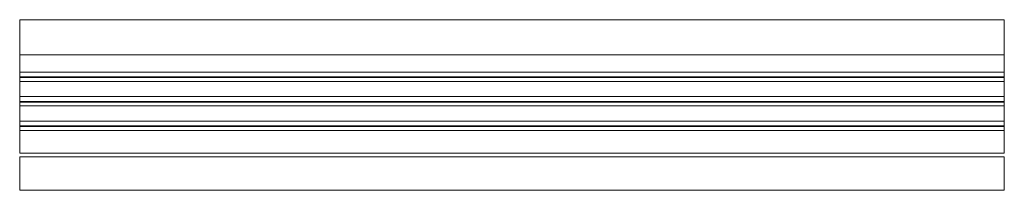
# Model space of a CAD drawing. Header units: millimetres. Extents: x -251 to 251, y -87 to 0.
import ezdxf

# ---------------------------------------------------------------- set-up
doc = ezdxf.new("R2010")
doc.units = ezdxf.units.MM

# ---------------------------------------------------------------- blocks, each defined once
blk = doc.blocks.new('RSen_56_ME_FB_SOg - strada - SH_jaga - standard-278600-3D view')
at = {"lineweight": 18}
mesh = blk.add_polyface(dxfattribs=at)
corners = [(251, 43.5, 200), (-251, 43.5, 200), (-251, 25.5, 200), (251, 25.5, 200), (-251, -43.5, 200), (251, -43.5, 200), (251, -26.5, 200), (-251, -26.5, 200)]
mesh.append_faces([[corners[k] for k in face] for face in [(3, 0, 1, 2), (4, 5, 6, 7)]])
mesh = blk.add_polyface(dxfattribs=at)
corners = [(251, -43.5), (-251, -43.5), (-251, -26.5), (251, -26.5), (-251, 43.5), (251, 43.5), (251, -24.5), (-251, -24.5)]
mesh.append_faces([[corners[k] for k in face] for face in [(0, 1, 2, 3), (7, 4, 5, 6)]])
mesh = blk.add_polyface(dxfattribs=at)
corners = [(-251, 43.5, 200), (251, 43.5, 200), (251, 43.5, 183), (-251, 43.5, 183), (251, 43.5), (-251, 43.5), (-251, 43.5, 181), (251, 43.5, 181)]
mesh.append_faces([[corners[k] for k in face] for face in [(3, 0, 1, 2), (5, 6, 7, 4)]])
mesh = blk.add_polyface(dxfattribs=at)
corners = [(-251, 25.5, 200), (-251, 43.5, 200), (-251, 43.5, 183), (-251, 25.5, 183), (-251, 43.5), (-251, -24.5), (-251, -24.5, 181), (-251, 43.5, 181), (-251, -43.5), (-251, -43.5, 200), (-251, -26.5, 200), (-251, -26.5)]
mesh.append_faces([[corners[k] for k in face] for face in [(3, 0, 1, 2), (6, 7, 4, 5), (9, 10, 11, 8)]])
mesh = blk.add_polyface(dxfattribs=at)
corners = [(-251, 25.5, 183), (-251, 43.5, 183), (251, 43.5, 183), (251, 25.5, 183)]
mesh.append_faces([[corners[k] for k in face] for face in [(0, 1, 2, 3)]])
mesh = blk.add_polyface(dxfattribs=at)
corners = [(251, -24.5, 181), (251, 43.5, 181), (-251, 43.5, 181), (-251, -24.5, 181)]
mesh.append_faces([[corners[k] for k in face] for face in [(0, 1, 2, 3)]])
mesh = blk.add_polyface(dxfattribs=at)
corners = [(251, 43.5, 200), (251, 25.5, 200), (251, 25.5, 183), (251, 43.5, 183), (251, -24.5), (251, 43.5), (251, 43.5, 181), (251, -24.5, 181), (251, -43.5, 200), (251, -43.5), (251, -26.5), (251, -26.5, 200)]
mesh.append_faces([[corners[k] for k in face] for face in [(0, 1, 2, 3), (6, 7, 4, 5), (11, 8, 9, 10)]])
mesh = blk.add_polyface(dxfattribs=at)
corners = [(251, 25.5, 183), (251, 25.5, 200), (-251, 25.5, 200), (-251, 25.5, 183)]
mesh.append_faces([[corners[k] for k in face] for face in [(0, 1, 2, 3)]])
mesh = blk.add_polyface(dxfattribs=at)
corners = [(-251, 14, 183), (-251, 12, 183), (-251, 12, 196.65), (-251, 14.35, 200), (-251, 16.79, 200), (-251, 14, 196.02)]
mesh.append_faces([[corners[k] for k in face] for face in [(5, 2, 3, 4)]], dxfattribs={"vtx0": -1})
mesh.append_faces([[corners[k] for k in face] for face in [(5, 0, 1, 2)]], dxfattribs={"vtx3": -1})
mesh = blk.add_polyface(dxfattribs=at)
corners = [(-251, 14.35, 200), (251, 14.35, 200), (251, 16.79, 200), (-251, 16.79, 200)]
mesh.append_faces([[corners[k] for k in face] for face in [(0, 1, 2, 3)]])
mesh = blk.add_polyface(dxfattribs=at)
corners = [(-251, 16.79, 200), (251, 16.79, 200), (251, 14, 196.02), (-251, 14, 196.02)]
mesh.append_faces([[corners[k] for k in face] for face in [(0, 1, 2, 3)]])
mesh = blk.add_polyface(dxfattribs=at)
corners = [(251, 14, 183), (251, 14, 196.02), (251, 16.79, 200), (251, 14.35, 200), (251, 12, 196.65), (251, 12, 183)]
mesh.append_faces([[corners[k] for k in face] for face in [(3, 4, 1, 2)]], dxfattribs={"vtx1": -1})
mesh.append_faces([[corners[k] for k in face] for face in [(5, 0, 1, 4)]], dxfattribs={"vtx2": -1})
mesh = blk.add_polyface(dxfattribs=at)
corners = [(-251, 12, 196.65), (251, 12, 196.65), (251, 14.35, 200), (-251, 14.35, 200)]
mesh.append_faces([[corners[k] for k in face] for face in [(0, 1, 2, 3)]])
mesh = blk.add_polyface(dxfattribs=at)
corners = [(-251, 14, 183), (251, 14, 183), (251, 12, 183), (-251, 12, 183)]
mesh.append_faces([[corners[k] for k in face] for face in [(0, 1, 2, 3)]])
mesh = blk.add_polyface(dxfattribs=at)
corners = [(-251, 14, 196.02), (251, 14, 196.02), (251, 14, 183), (-251, 14, 183)]
mesh.append_faces([[corners[k] for k in face] for face in [(0, 1, 2, 3)]])
mesh = blk.add_polyface(dxfattribs=at)
corners = [(-251, 12, 183), (251, 12, 183), (251, 12, 196.65), (-251, 12, 196.65)]
mesh.append_faces([[corners[k] for k in face] for face in [(0, 1, 2, 3)]])
mesh = blk.add_polyface(dxfattribs=at)
corners = [(-251, 1.5, 183), (-251, -0.5, 183), (-251, -0.5, 196.65), (-251, 1.85, 200), (-251, 4.29, 200), (-251, 1.5, 196.02)]
mesh.append_faces([[corners[k] for k in face] for face in [(5, 2, 3, 4)]], dxfattribs={"vtx0": -1})
mesh.append_faces([[corners[k] for k in face] for face in [(5, 0, 1, 2)]], dxfattribs={"vtx3": -1})
mesh = blk.add_polyface(dxfattribs=at)
corners = [(-251, 1.85, 200), (251, 1.85, 200), (251, 4.29, 200), (-251, 4.29, 200)]
mesh.append_faces([[corners[k] for k in face] for face in [(0, 1, 2, 3)]])
mesh = blk.add_polyface(dxfattribs=at)
corners = [(-251, 4.29, 200), (251, 4.29, 200), (251, 1.5, 196.02), (-251, 1.5, 196.02)]
mesh.append_faces([[corners[k] for k in face] for face in [(0, 1, 2, 3)]])
mesh = blk.add_polyface(dxfattribs=at)
corners = [(-251, -0.5, 196.65), (251, -0.5, 196.65), (251, 1.85, 200), (-251, 1.85, 200)]
mesh.append_faces([[corners[k] for k in face] for face in [(0, 1, 2, 3)]])
mesh = blk.add_polyface(dxfattribs=at)
corners = [(-251, 1.5, 183), (251, 1.5, 183), (251, -0.5, 183), (-251, -0.5, 183)]
mesh.append_faces([[corners[k] for k in face] for face in [(0, 1, 2, 3)]])
mesh = blk.add_polyface(dxfattribs=at)
corners = [(-251, 1.5, 196.02), (251, 1.5, 196.02), (251, 1.5, 183), (-251, 1.5, 183)]
mesh.append_faces([[corners[k] for k in face] for face in [(0, 1, 2, 3)]])
mesh = blk.add_polyface(dxfattribs=at)
corners = [(251, 1.5, 183), (251, 1.5, 196.02), (251, 4.29, 200), (251, 1.85, 200), (251, -0.5, 196.65), (251, -0.5, 183)]
mesh.append_faces([[corners[k] for k in face] for face in [(3, 4, 1, 2)]], dxfattribs={"vtx1": -1})
mesh.append_faces([[corners[k] for k in face] for face in [(5, 0, 1, 4)]], dxfattribs={"vtx2": -1})
mesh = blk.add_polyface(dxfattribs=at)
corners = [(-251, -0.5, 183), (251, -0.5, 183), (251, -0.5, 196.65), (-251, -0.5, 196.65)]
mesh.append_faces([[corners[k] for k in face] for face in [(0, 1, 2, 3)]])
mesh = blk.add_polyface(dxfattribs=at)
corners = [(-251, -11, 183), (-251, -13, 183), (-251, -13, 196.65), (-251, -10.65, 200), (-251, -8.21, 200), (-251, -11, 196.02)]
mesh.append_faces([[corners[k] for k in face] for face in [(5, 2, 3, 4)]], dxfattribs={"vtx0": -1})
mesh.append_faces([[corners[k] for k in face] for face in [(5, 0, 1, 2)]], dxfattribs={"vtx3": -1})
mesh = blk.add_polyface(dxfattribs=at)
corners = [(-251, -10.65, 200), (251, -10.65, 200), (251, -8.21, 200), (-251, -8.21, 200)]
mesh.append_faces([[corners[k] for k in face] for face in [(0, 1, 2, 3)]])
mesh = blk.add_polyface(dxfattribs=at)
corners = [(-251, -8.21, 200), (251, -8.21, 200), (251, -11, 196.02), (-251, -11, 196.02)]
mesh.append_faces([[corners[k] for k in face] for face in [(0, 1, 2, 3)]])
mesh = blk.add_polyface(dxfattribs=at)
corners = [(251, -11, 183), (251, -11, 196.02), (251, -8.21, 200), (251, -10.65, 200), (251, -13, 196.65), (251, -13, 183)]
mesh.append_faces([[corners[k] for k in face] for face in [(3, 4, 1, 2)]], dxfattribs={"vtx1": -1})
mesh.append_faces([[corners[k] for k in face] for face in [(5, 0, 1, 4)]], dxfattribs={"vtx2": -1})
mesh = blk.add_polyface(dxfattribs=at)
corners = [(-251, -13, 196.65), (251, -13, 196.65), (251, -10.65, 200), (-251, -10.65, 200)]
mesh.append_faces([[corners[k] for k in face] for face in [(0, 1, 2, 3)]])
mesh = blk.add_polyface(dxfattribs=at)
corners = [(-251, -11, 183), (251, -11, 183), (251, -13, 183), (-251, -13, 183)]
mesh.append_faces([[corners[k] for k in face] for face in [(0, 1, 2, 3)]])
mesh = blk.add_polyface(dxfattribs=at)
corners = [(-251, -11, 196.02), (251, -11, 196.02), (251, -11, 183), (-251, -11, 183)]
mesh.append_faces([[corners[k] for k in face] for face in [(0, 1, 2, 3)]])
mesh = blk.add_polyface(dxfattribs=at)
corners = [(-251, -13, 183), (251, -13, 183), (251, -13, 196.65), (-251, -13, 196.65)]
mesh.append_faces([[corners[k] for k in face] for face in [(0, 1, 2, 3)]])
mesh = blk.add_polyface(dxfattribs=at)
corners = [(-251, -24.5, 181), (-251, -24.5), (251, -24.5), (251, -24.5, 181)]
mesh.append_faces([[corners[k] for k in face] for face in [(0, 1, 2, 3)]])
mesh = blk.add_polyface(dxfattribs=at)
corners = [(251, -26.5, 200), (251, -26.5), (-251, -26.5), (-251, -26.5, 200)]
mesh.append_faces([[corners[k] for k in face] for face in [(0, 1, 2, 3)]])
mesh = blk.add_polyface(dxfattribs=at)
corners = [(-251, -43.5, 200), (-251, -43.5), (251, -43.5), (251, -43.5, 200)]
mesh.append_faces([[corners[k] for k in face] for face in [(0, 1, 2, 3)]])

msp = doc.modelspace()

# ---------------------------------------------------------------- block references
at = {"lineweight": 18}
msp.add_blockref('RSen_56_ME_FB_SOg - strada - SH_jaga - standard-278600-3D view', (0, -43.5), dxfattribs=at)

doc.saveas('drawing.dxf')
